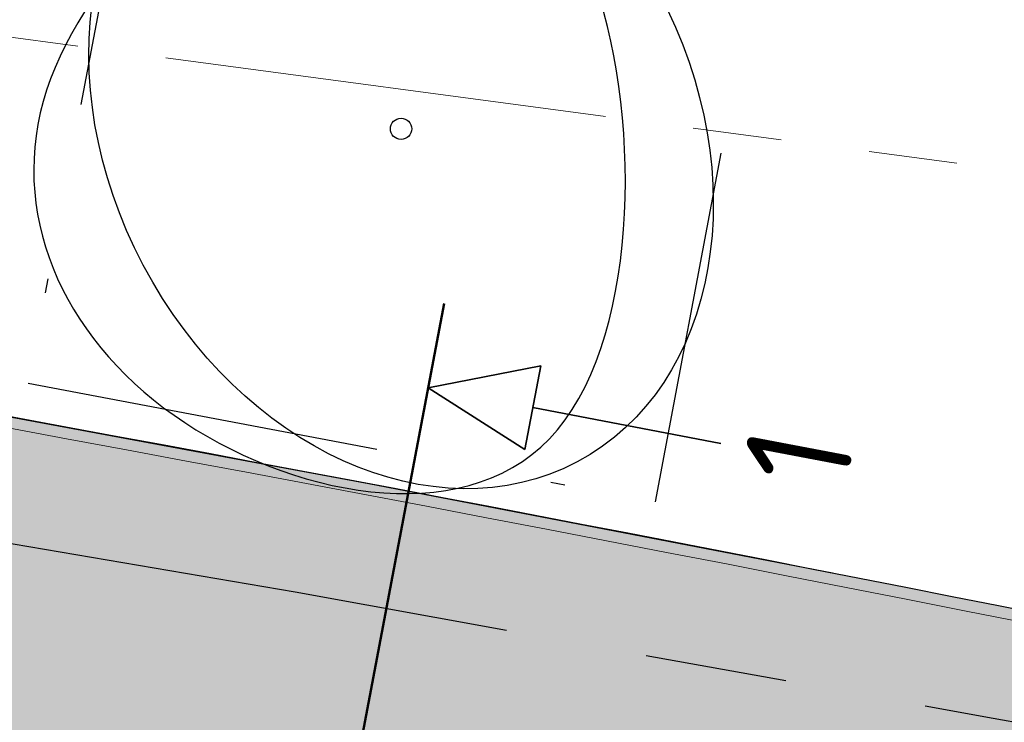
# Model space of a CAD drawing. Header units: millimetres. Extents: x 812 to 183790, y 13 to 580968.
# Tile 171 of 256: x 182653.61 to 182660.55, y 580813.31 to 580818.26. Entities that reach past the tile are written whole.
import ezdxf
from ezdxf.enums import TextEntityAlignment as Align

# ---------------------------------------------------------------- set-up
doc = ezdxf.new("R2010")
doc.units = ezdxf.units.MM
doc.header["$LTSCALE"] = 5
for name, pattern in [('DASHDOT', [25.4, 12.7, -6.35, 0, -6.35]), ('DIVIDE2', [0.625, 0.25, -0.125, 0, -0.125, 0, -0.125]), ('ORG-VW-030-270-STREEP-010', [3, 0.3, -2.7]), ('PHANTOM2', [1.25, 0.625, -0.125, 0.125, -0.125, 0.125, -0.125]), ('VH-GELEIDEBAND_50X200', [8, 4, -2, 0, -2]), ('VH-OPSLUITBAND_80X200', [14, 8, -2, 2, -2]), ('XX-CENTER', [8, 5, -1, 1, -1]), ('XX-PROJECTGRENS', [18, 12, -3, 0, -3])]:
    doc.linetypes.add(name, pattern=pattern)
for name, color, linetype, lineweight in [('047 HEMELWATER AFVOER', 252, 'PHANTOM2', 13), ('N-BH-VH-KANTOPSLUITING_GELEIDEBAND_50X200-G', 20, 'VH-GELEIDEBAND_50X200', 30), ('N-BH-VH-KANTOPSLUITING_OPSLUITBAND_80X200-G', 150, 'VH-OPSLUITBAND_80X200', 30), ('N-GV-GR-BOOMplantgat-S', 90, 'DIVIDE2', 25), ('N-PV-GR-BOOM 1e ORDE-S', 94, 'Continuous', 25), ('N-PV-GR-BOOM 2e ORDE-S', 200, 'Continuous', 25), ('N-WE-KG-WERKGRENS-G', 7, 'XX-PROJECTGRENS', 50), ('N-WE-VH-KANTVERHARDING-G', 7, 'Continuous', 0), ('N-WEG-ASF-GOOTTEGEL', 7, 'DASHDOT', 25), ('V-WE-VH-KANTOPSLUITING_OPSLUITBAND_80X200-G', 150, 'VH-OPSLUITBAND_80X200', 25), ('X-XX-AL-VERWIJZING-S', 7, 'Continuous', 35), ('X-XX-AL-VERWIJZING_DOORSNEDE-G', 7, 'XX-CENTER', 50)]:
    doc.layers.add(name, color=color, linetype=linetype, lineweight=lineweight)
doc.layers.add('N-BH-VW-MARKERING_LANGS_STREEP_30270_010-G', color=7, linetype='ORG-VW-030-270-STREEP-010', lineweight=0, true_color=0xffffff)
for name, color, linetype, lineweight, transparency in [('N-PV-GR-GRAS_02-G', 85, 'Continuous', 15, 0.3), ('N-WE-VH-VERHARDING_ASFALT_ROOD-A', 12, 'Continuous', 9, 0.7), ('N-WE-VH-VERHARDING_TEGEL-A', 253, 'Continuous', 5, 0.75), ('V-PV-GR-GRAS_02-G', 85, 'Continuous', 30, 0.3), ('V-WE-VH-VERHARDING_TEGEL-A', 253, 'Continuous', 18, 0.5)]:
    doc.layers.add(name, color=color, linetype=linetype, lineweight=lineweight, transparency=transparency)
doc.styles.add('NLCS-ISO', font='txt')
pattern_1 = [(90, (0, 0), (-1, 0.9999999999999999), [0.25, -0.75]), (90, (-0.6000000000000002, 0.5499999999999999), (-1, 0.9999999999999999), [0.25, -0.75]), (180, (-0.35, 0.09999999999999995), (-0.9999999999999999, -1), [0.25, -0.75]), (180, (-0.7000000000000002, 0.4999999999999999), (-0.9999999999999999, -1), [0.25, -0.75]), (135, (-0.7000000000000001, 0.1999999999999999), (-1.000000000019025, -1.608122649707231e-16), [0.25, -1.164213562]), (225, (-8.844674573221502e-17, 0.55), (1.608122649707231e-16, -1.000000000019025), [0.25, -1.164213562]), (116.5650512, (-0.3000000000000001, 0.2499999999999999), (-4.000646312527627e-10, 1.000000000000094), [0.25, -1.986067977]), (116.5650512, (-0.8000000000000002, 0.7), (-4.000646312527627e-10, 1.000000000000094), [0.25, -1.986067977]), (153.43494882, (-1.125685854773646e-16, 0.7000000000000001), (-1.000000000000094, 5.099846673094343e-11), [0.25, -1.986067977]), (153.43494882, (-0.4500000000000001, 0.2499999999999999), (-1.000000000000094, 5.099846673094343e-11), [0.25, -1.986067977]), (153.43494882, (-0.2000000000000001, 0.6000000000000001), (-1.000000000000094, 5.099846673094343e-11), [0.25, -1.986067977]), (206.5650512, (-0.55, -8.844674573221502e-17), (-1.000000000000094, -4.000650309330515e-10), [0.25, -1.986067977]), (243.43494882, (-0.15, 0.2), (-5.09988220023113e-11, -1.000000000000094), [0.25, -1.986067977])]

# ---------------------------------------------------------------- blocks, each defined once
blk = doc.blocks.new('SAL-VERWIJZING_DOORSNEDE_BOVEN-SO')
for p, q in [((-2, 9), (0, 14)), ((0, 14), (2, 9)), ((2, 9), (-2, 9)), ((0, 0), (0, 9))]:
    blk.add_line(p, q)
at = {"lineweight": 50, "style": 'NLCS-ISO'}
blk.add_attdef('...', text='', height=5, dxfattribs=at).set_placement((-0.05252548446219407, -1.187903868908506), align=Align.TOP_CENTER)
blk = doc.blocks.new('SGR-BOOM_041')
at = {"layer": 'N-PV-GR-BOOM 2e ORDE-S', "color": 0}
blk.add_circle((0, 0), 0.15, dxfattribs=at)
blk.add_ellipse((0, 0), major_axis=(1.178978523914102e-15, -5.309647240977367), ratio=0.7743017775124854, dxfattribs=at)
blk.add_open_spline([(-4.716685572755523, -2.072441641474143), (-5.601876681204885, -0.3287217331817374), (-5.300748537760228, 3.46197348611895), (1.981950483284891, 5.281505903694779), (4.555094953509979, 1.187557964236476), (0.010398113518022, -7.000345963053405), (-3.831494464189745, -3.816161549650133), (-4.716685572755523, -2.072441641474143)], degree=3, dxfattribs=at)

msp = doc.modelspace()

# ---------------------------------------------------------------- hatches: boundary and pattern name
at = {"layer": 'N-PV-GR-GRAS_02-G'}
h = msp.add_hatch(dxfattribs=at)
h.set_pattern_fill('AGR-GRAS_02', color=256, scale=0.1, angle=90.00000000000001, style=0, pattern_type=2)
h.set_pattern_definition(pattern_1)
edge = h.paths.add_edge_path()
edge.add_line((182719.9188021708, 580791.1965711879), (182741.9896704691, 580784.2485402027))
edge.add_line((182741.9896704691, 580784.2485402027), (182742.4563318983, 580785.2635470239))
edge.add_line((182742.4563318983, 580785.2635470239), (182726.2280563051, 580790.8753189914))
edge.add_arc((182693.6185855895, 580696.5743600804), 99.7800001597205, 70.92450647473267, 74.59884302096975)
edge.add_line((182720.1177175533, 580792.771264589), (182694.6967433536, 580799.7739197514))
edge.add_arc((182561.9673772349, 580317.9409987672), 499.779999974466, 74.59884302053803, 80.84029245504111)
edge.add_arc((182479.9303783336, 579809.1625083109), 1015.12999904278, 80.84029245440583, 81.94296046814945)
edge.add_arc((182551.5445533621, 580315.0689338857), 504.1800000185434, 81.94296046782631, 86.40382141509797)
edge.add_line((182583.168716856, 580818.2561601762), (182546.5907303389, 580820.8569839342))
edge.add_line((182546.5907303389, 580820.8569839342), (182546.4724272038, 580818.3155590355))
edge.add_line((182546.4724272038, 580818.3155590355), (182547.4558186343, 580818.1329630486))
edge.add_line((182547.4558186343, 580818.1329630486), (182558.6001862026, 580815.8324668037))
edge.add_line((182558.6001862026, 580815.8324668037), (182582.9212249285, 580814.3039015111))
edge.add_arc((182551.5445533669, 580315.0689339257), 500.2199999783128, 81.94296046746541, 86.40371870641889, ccw=False)
edge.add_arc((182479.9303781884, 579809.1625073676), 1011.169999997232, 76.67862103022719, 81.94296046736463, ccw=False)
edge.add_arc((182689.8249609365, 580695.6015446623), 100.2199998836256, 72.52571071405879, 76.67862103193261, ccw=False)
at = {"layer": 'N-WE-VH-VERHARDING_ASFALT_ROOD-A'}
h = msp.add_hatch(color=256, dxfattribs=at)
h.dxf.hatch_style = 1
edge = h.paths.add_edge_path()
edge.add_line((182747.1993971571, 580783.8561674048), (182749.1831745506, 580787.0555788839))
edge.add_arc((182777.2506933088, 580879.540371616), 96.6499999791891, 251.6121813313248, 253.1178727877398, ccw=False)
edge.add_line((182746.7627122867, 580787.8250211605), (182742.2027506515, 580789.3408418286))
edge.add_arc((182743.8273042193, 580794.2278987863), 5.150000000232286, 156.6954549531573, 251.61218132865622, ccw=False)
edge.add_line((182739.0974669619, 580796.2653333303), (182739.2805366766, 580796.6903236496))
edge.add_line((182739.2805366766, 580796.6903236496), (182736.2645268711, 580798.1640339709))
edge.add_line((182736.2645268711, 580798.1640339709), (182735.4984519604, 580796.461090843))
edge.add_arc((182730.9385944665, 580798.5123586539), 4.999999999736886, 251.6121813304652, 335.77923582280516, ccw=False)
edge.add_line((182729.3613579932, 580793.7676431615), (182729.3140408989, 580793.6253016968))
edge.add_line((182729.3140408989, 580793.6253016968), (182726.3284175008, 580794.617781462))
edge.add_arc((182693.7269395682, 580696.5445121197), 103.3500001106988, 71.61218133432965, 74.59884301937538)
edge.add_line((182721.1741763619, 580796.183218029), (182695.6448481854, 580803.2157212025))
edge.add_arc((182561.9673772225, 580317.9409986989), 503.3500000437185, 74.59884302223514, 80.84029245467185)
edge.add_arc((182479.930378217, 579809.1625076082), 1018.699999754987, 80.84029245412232, 81.94296046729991)
edge.add_arc((182551.5445533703, 580315.0689339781), 507.7499999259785, 81.94296046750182, 86.40216300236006)
edge.add_line((182583.4073091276, 580821.818208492), (182546.8439306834, 580824.4179935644))
edge.add_arc((182475.6818700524, 579823.5947404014), 1003.350000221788, 85.9329129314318, 89.09761362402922)
edge.add_line((182491.4835913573, 580826.8203025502), (182461.7813385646, 580827.2881402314))
edge.add_arc((182462.1301780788, 580849.4353931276), 22.14999999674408, 256.0892152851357, 269.09761362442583, ccw=False)
edge.add_line((182456.8050798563, 580827.9350250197), (182455.9997038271, 580824.6832763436))
edge.add_arc((182462.1301780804, 580849.43539314), 25.50000000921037, 256.0892152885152, 269.0976136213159)
edge.add_line((182461.7285795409, 580823.938555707), (182491.4308323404, 580823.4707180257))
edge.add_arc((182475.6818700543, 579823.5947404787), 1000.000000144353, 85.93291293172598, 89.09761362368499, ccw=False)
edge.add_line((182546.6063337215, 580821.0764299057), (182583.1834185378, 580818.475670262))
edge.add_arc((182551.544553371, 580315.0689339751), 504.3999999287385, 81.9429604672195, 86.40371870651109, ccw=False)
edge.add_arc((182479.9303783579, 579809.1625084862), 1015.349998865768, 80.84029245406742, 81.94296046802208, ccw=False)
edge.add_arc((182561.9673772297, 580317.9409987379), 500.0000000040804, 74.59884302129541, 80.84029245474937, ccw=False)
edge.add_line((182694.7551699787, 580799.9860195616), (182720.176144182, 580792.9833643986))
edge.add_arc((182693.6185856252, 580696.5743602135), 100.0000000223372, 70.9245064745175, 74.59884302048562, ccw=False)
edge.add_line((182726.2999553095, 580791.0832385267), (182747.1993971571, 580783.8561674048))
at = {"layer": 'N-WE-VH-VERHARDING_TEGEL-A'}
h = msp.add_hatch(color=256, dxfattribs=at)
h.dxf.hatch_style = 1
edge = h.paths.add_edge_path()
edge.add_line((182734.8123024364, 580795.7757181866), (182734.8589631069, 580795.7427540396))
edge.add_arc((182730.9385944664, 580798.5123586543), 4.799999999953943, 324.7601184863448, 324.9978515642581)
edge.add_line((182734.8704210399, 580795.7590443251), (182734.8123024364, 580795.7757181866))
edge = h.paths.add_edge_path()
edge.add_line((182733.6605132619, 580794.5587327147), (182733.4827499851, 580794.7951994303))
edge.add_line((182733.4827499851, 580794.7951994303), (182733.642615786, 580794.9153781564))
edge.add_arc((182730.938594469, 580798.5123586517), 4.49999999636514, 306.9339257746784, 322.2128002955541)
edge.add_line((182734.4949081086, 580795.7550713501), (182734.5605247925, 580795.8479516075))
edge.add_line((182734.5605247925, 580795.8479516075), (182733.072, 580796.275))
edge.add_line((182733.072, 580796.275), (182733.3354651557, 580796.8943211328))
edge.add_line((182733.3354651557, 580796.8943211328), (182731.4455190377, 580797.5570164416))
edge.add_line((182731.4455190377, 580797.5570164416), (182730.6353043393, 580795.7679075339))
edge.add_line((182730.6353043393, 580795.7679075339), (182727.1012633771, 580796.9426920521))
edge.add_arc((182693.7269393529, 580696.5445113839), 105.8000008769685, 71.61218134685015, 74.59884301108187)
edge.add_line((182721.8248365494, 580798.5452386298), (182696.2955083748, 580805.5777418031))
edge.add_arc((182561.9673772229, 580317.9409987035), 505.8000000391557, 74.5988430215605, 80.84029245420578)
edge.add_arc((182479.9303782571, 579809.1625078), 1021.149999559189, 80.84029245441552, 81.94296046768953)
edge.add_arc((182551.5445533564, 580315.068933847), 510.2000000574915, 81.94296046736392, 85.46479090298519)
edge.add_line((182591.8869353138, 580823.6714626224), (182547.0176956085, 580826.8618237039))
edge.add_arc((182475.6818700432, 579823.59474025), 1005.80000037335, 85.93291293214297, 87.86447263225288)
edge.add_arc((182475.6818700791, 579823.5947410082), 1005.799999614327, 87.86447263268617, 89.09761362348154)
edge.add_line((182491.5221763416, 580829.2699986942), (182463.8441334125, 580829.7059532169))
edge.add_arc((182464.127614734, 580847.7037208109), 18.00000000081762, 241.3733160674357, 269.0976136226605, ccw=False)
edge.add_line((182455.50380209, 580831.9040418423), (182454.0026040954, 580829.1536984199))
edge.add_arc((182458.027942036, 580838.0888343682), 9.799999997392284, 245.7481199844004, 256.0892152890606)
edge.add_line((182455.6719166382, 580828.5762561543), (182456.8892236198, 580828.274759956))
edge.add_arc((182462.1301780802, 580849.4353931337), 21.80000000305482, 256.0892152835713, 269.0976136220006)
edge.add_line((182461.7868507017, 580827.6380968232), (182491.4891034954, 580827.1702591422))
edge.add_arc((182475.6818700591, 579823.5947405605), 1003.700000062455, 85.93291293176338, 89.09761362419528, ccw=False)
edge.add_line((182546.8687542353, 580824.7671121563), (182583.4307033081, 580822.1674287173))
edge.add_arc((182551.5445533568, 580315.0689338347), 508.1000000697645, 81.94296046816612, 86.40200135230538, ccw=False)
edge.add_arc((182479.9303781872, 579809.1625073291), 1019.050000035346, 80.84029245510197, 81.94296046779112, ccw=False)
edge.add_arc((182561.9673772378, 580317.9409987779), 503.6999999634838, 74.5988430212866, 80.84029245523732, ccw=False)
edge.add_line((182695.7377996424, 580803.5531527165), (182721.2671278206, 580796.5206495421))
edge.add_arc((182693.726939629, 580696.5445123), 103.6999999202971, 71.6121813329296, 74.59884302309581, ccw=False)
edge.add_line((182726.4388240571, 580794.9499115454), (182729.4244474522, 580793.9574317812))
edge.add_arc((182730.9385944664, 580798.5123586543), 4.799999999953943, 251.6121813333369, 304.5459103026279)
at = {"layer": 'V-PV-GR-GRAS_02-G'}
h = msp.add_hatch(dxfattribs=at)
h.set_pattern_fill('AGR-GRAS_02', color=256, scale=0.1, angle=90.00000000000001, style=0, pattern_type=2)
h.set_pattern_definition(pattern_1)
h.paths.add_polyline_path([(182623.0648220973, 580820.311973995, 0.0005659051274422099), (182621.9209614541, 580820.4725741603), (182621.9199819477, 580819.7672465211), (182622.2762146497, 580819.337571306), (182623.0529179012, 580819.2315350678), (182623.8296211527, 580819.1254988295), (182624.6063244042, 580819.0194625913), (182625.3830276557, 580818.9134263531), (182626.1597309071, 580818.8073901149), (182627.0411909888, 580818.6855613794), (182629.1823661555, 580818.3738257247), (182631.3235413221, 580818.0620900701), (182633.4647164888, 580817.7503544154), (182635.6058916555, 580817.4386187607), (182637.7470668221, 580817.126883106), (182639.8882419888, 580816.8151474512), (182641.8689180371, 580816.5057984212), (182643.7789000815, 580816.1975006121), (182645.6896016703, 580815.8936605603), (182650.6210678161, 580815.068098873), (182655.5498397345, 580814.2276462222), (182660.4699901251, 580813.3379424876), (182665.3893322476, 580812.4436214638), (182670.3037859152, 580811.5180185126), (182675.1949920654, 580810.6082856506), (182679.6123346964, 580809.7449619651), (182683.6757236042, 580808.9361017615), (182684.2070061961, 580808.8300366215, 0.02104962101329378), (182642.4968757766, 580817.3702472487, 0.004811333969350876)])
at = {"layer": 'V-WE-VH-VERHARDING_TEGEL-A'}
h = msp.add_hatch(color=256, dxfattribs=at)
h.dxf.hatch_style = 1
h.paths.add_polyline_path([(182455.50380209, 580831.9040418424), (182454.0026040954, 580829.1536984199), (182455.1793785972, 580828.6235537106), (182457.4684493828, 580827.7761560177), (182458.3543699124, 580827.6966467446), (182459.240290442, 580827.6171374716), (182460.1262109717, 580827.5376281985), (182461.0121315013, 580827.4581189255), (182461.8980520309, 580827.3786096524), (182463.4309021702, 580827.2975462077), (182466.4300845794, 580827.2129600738), (182469.4292669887, 580827.1283739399), (182472.428449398, 580827.0437878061), (182475.4276318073, 580826.9592016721), (182478.4268142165, 580826.8746155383), (182482.0901597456, 580826.7647229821), (182486.1741206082, 580826.638803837), (182490.2580814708, 580826.5128846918), (182494.3420423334, 580826.3869655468), (182498.4260031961, 580826.2610464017), (182502.5099640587, 580826.1351272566), (182506.1804276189, 580826.0231552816), (182509.8141447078, 580825.9124227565), (182513.4478617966, 580825.8016902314), (182517.0815788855, 580825.6909577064), (182520.7152959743, 580825.5802251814), (182524.2312825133, 580825.4572298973), (182527.3406197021, 580825.2918782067), (182530.4499568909, 580825.126526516), (182533.5592940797, 580824.9611748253), (182536.6686312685, 580824.7958231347), (182539.7779684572, 580824.6304714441), (182542.8826534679, 580824.4205348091), (182545.9832235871, 580824.1711624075), (182549.0837937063, 580823.9217900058), (182552.1843638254, 580823.672417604), (182555.2849339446, 580823.4230452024), (182558.3855040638, 580823.1736728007), (182561.7776175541, 580822.8614948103), (182565.2266025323, 580822.5370653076), (182568.6755875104, 580822.2126358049), (182572.1245724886, 580821.8882063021), (182575.5735574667, 580821.5637767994), (182578.9729278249, 580821.2373366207), (182582.0747127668, 580820.8988365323), (182585.1764977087, 580820.560336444), (182588.2782826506, 580820.2218363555), (182591.3800675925, 580819.8833362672), (182594.4818525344, 580819.5448361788), (182597.3201616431, 580819.217742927), (182599.8351769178, 580818.9046462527), (182602.3501921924, 580818.5915495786), (182604.8652074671, 580818.2784529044), (182607.3802227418, 580817.9653562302), (182609.8952380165, 580817.652259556), (182612.5022527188, 580817.308307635), (182615.1390963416, 580816.9543515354), (182617.7759399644, 580816.6003954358), (182620.4127835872, 580816.2464393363), (182623.04962721, 580815.8924832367), (182625.6821626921, 580815.5371008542), (182628.2487090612, 580815.1598716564), (182630.8152554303, 580814.7826424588), (182633.3818017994, 580814.405413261), (182635.9483481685, 580814.0281840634), (182638.5148945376, 580813.6509548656), (182640.9088520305, 580813.2865017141), (182643.0056577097, 580812.9440454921), (182645.1066849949, 580812.5869669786), (182649.7331407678, 580811.8434843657), (182654.6610525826, 580810.9976771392), (182659.5845983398, 580810.1277541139), (182664.5015950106, 580809.2209073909), (182669.4177730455, 580808.3094452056), (182674.3274848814, 580807.3968219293), (182677.7978745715, 580806.717486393), (182681.4834602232, 580805.9883074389), (182682.5561419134, 580805.7764089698), (182684.9756754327, 580805.2926435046), (182687.1587701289, 580804.8424584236), (182687.5950333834, 580804.7497755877), (182688.5658134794, 580804.5453743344), (182691.942734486, 580803.8265346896), (182693.3082887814, 580803.5280725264), (182694.1588380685, 580803.3421723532), (182695.1163212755, 580803.1284630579), (182696.0328516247, 580802.9147075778), (182698.4671679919, 580802.3411580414), (182699.8880365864, 580802.002470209), (182700.9154670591, 580801.7514305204), (182703.6816411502, 580801.0520885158), (182704.9411721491, 580800.7243029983), (182706.2974861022, 580800.3645149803), (182708.5389078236, 580799.7676658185), (182710.1164709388, 580799.3389751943), (182710.6464851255, 580799.1937133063), (182712.0099856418, 580798.8072204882), (182713.2967522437, 580798.4386594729), (182716.7264716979, 580797.4636331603), (182723.5066324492, 580795.5239116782), (182726.4968512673, 580794.663166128), (182727.3084001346, 580794.4231579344), (182728.0477511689, 580794.1719112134), (182728.8740394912, 580793.873556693), (182729.4180243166, 580793.6918490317), (182729.9658196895, 580793.5767088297), (182730.3581934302, 580793.5467172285), (182730.799268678, 580793.5473738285), (182731.231872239, 580793.5830296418), (182731.542407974, 580793.6503250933), (182731.8546702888, 580793.7378761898), (182732.0998600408, 580793.8333926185), (182732.3213766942, 580793.9285000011), (182732.0272807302, 580794.4860460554), (182732.1865636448, 580794.5768947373), (182733.3101242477, 580795.2202400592), (182733.6364069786, 580794.6344489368), (182733.93622217, 580794.854119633), (182734.2097343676, 580795.0760206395), (182734.4287125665, 580795.2756150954), (182734.6903004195, 580795.5501082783), (182735.0136131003, 580795.9772983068), (182734.377188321, 580795.8671633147), (182733.0210113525, 580796.2700042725), (182733.2838603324, 580796.912683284), (182731.5540290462, 580797.5186960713), (182731.2552716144, 580796.8068930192), (182730.729043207, 580796.9599167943), (182726.1020050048, 580798.3054292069), (182718.9625096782, 580800.3496603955), (182718.4160003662, 580800.5009564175), (182715.5652089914, 580801.2899114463), (182714.1112266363, 580801.6892641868), (182712.3440093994, 580802.1710212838), (182710.6560049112, 580802.6222766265), (182709.3319069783, 580802.9792803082), (182706.609705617, 580803.6939101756), (182703.3677847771, 580804.5379753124), (182701.3589935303, 580805.0443390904), (182700.5153028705, 580805.2582380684), (182699.4743178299, 580805.5221566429), (182697.8327108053, 580805.9171204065), (182696.1734659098, 580806.3020211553), (182694.3965783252, 580806.709951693), (182692.8954627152, 580807.0401306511), (182690.3557770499, 580807.5877108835), (182688.9071975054, 580807.886457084), (182687.6379852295, 580808.1450767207), (182683.6757236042, 580808.9361017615), (182679.6123346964, 580809.7449619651), (182675.1949920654, 580810.6082856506), (182670.3037859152, 580811.5180185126), (182665.3893322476, 580812.4436214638), (182660.4699901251, 580813.3379424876), (182655.5498397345, 580814.2276462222), (182650.6210678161, 580815.068098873), (182645.6896016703, 580815.8936605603), (182643.7789000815, 580816.1975006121), (182641.8689180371, 580816.5057984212), (182639.8882419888, 580816.8151474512), (182637.7470668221, 580817.126883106), (182635.6058916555, 580817.4386187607), (182633.4647164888, 580817.7503544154), (182631.3235413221, 580818.0620900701), (182629.1823661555, 580818.3738257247), (182627.0411909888, 580818.6855613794), (182626.1597309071, 580818.8073901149), (182625.3830276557, 580818.9134263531), (182624.6063244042, 580819.0194625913), (182623.8296211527, 580819.1254988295), (182623.0529179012, 580819.2315350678), (182622.2762146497, 580819.337571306), (182621.9199819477, 580819.7672465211), (182621.9209604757, 580820.4718695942), (182620.4378271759, 580820.6764278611), (182620.4414245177, 580819.8231229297), (182619.2580839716, 580819.752084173), (182617.6276921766, 580819.9756801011), (182615.9973003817, 580820.1992760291), (182614.3669085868, 580820.4228719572), (182612.7365167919, 580820.6464678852), (182611.0569451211, 580820.8751093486), (182608.4660893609, 580821.1972426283), (182605.8752336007, 580821.519375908), (182603.2843778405, 580821.8415091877), (182600.6935220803, 580822.1636424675), (182598.1026663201, 580822.4857757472), (182595.3366593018, 580822.8106270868), (182592.2799801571, 580823.1399891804), (182589.2233010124, 580823.4693512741), (182586.1666218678, 580823.7987133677), (182583.1099427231, 580824.1280754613), (182580.0532635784, 580824.4574375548), (182576.8978288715, 580824.7696114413), (182573.7002319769, 580825.0744470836), (182570.5026350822, 580825.379282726), (182567.3050381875, 580825.6841183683), (182564.1074412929, 580825.9889540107), (182560.9039097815, 580826.293177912), (182557.4745113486, 580826.5741194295), (182554.0451129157, 580826.8550609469), (182550.6157144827, 580827.1360024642), (182547.1863160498, 580827.4169439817), (182543.7569176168, 580827.6978854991), (182540.4340331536, 580827.9373642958), (182537.3086117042, 580828.099976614), (182534.1831902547, 580828.2625889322), (182531.0577688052, 580828.4252012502), (182527.9323473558, 580828.5878135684), (182524.8069259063, 580828.7504258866), (182522.5364941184, 580828.8346088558), (182520.6773474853, 580828.8810640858), (182518.8182008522, 580828.9275193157), (182516.9590542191, 580828.9739745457), (182515.099907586, 580829.0204297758), (182513.2407609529, 580829.0668850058), (182509.7778118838, 580829.2558328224), (182508.3219401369, 580829.2954682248), (182506.86606839, 580829.3351036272), (182505.4101966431, 580829.3747390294), (182503.9543248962, 580829.4143744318), (182501.0309565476, 580829.4972953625), (182495.9139554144, 580829.6449200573), (182490.7969542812, 580829.7925447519), (182485.6799531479, 580829.9401694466), (182480.5629520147, 580830.0877941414), (182476.5693457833, 580830.1611014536), (182472.8554942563, 580830.2159017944), (182469.1416427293, 580830.2707021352), (182465.4277912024, 580830.3255024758), (182462.3622964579, 580830.3833315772), (182461.8835026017, 580830.4532442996), (182461.4047087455, 580830.5231570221), (182460.9259148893, 580830.5930697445), (182460.4471210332, 580830.662982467), (182459.8421252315, 580830.8098225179), (182459.1530676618, 580831.0079030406), (182458.4640100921, 580831.2059835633), (182457.7749525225, 580831.404064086), (182457.0858949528, 580831.6021446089), (182456.141, 580832.192), (182455.7722195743, 580832.395809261)])

# ---------------------------------------------------------------- linework, layer by layer
at = {"layer": '047 HEMELWATER AFVOER', "flags": 128}
msp.add_lwpolyline([(182611.2713472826, 580823.7704358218), (182724.134, 580808.736)], dxfattribs=at)
at = {"layer": 'N-BH-VH-KANTOPSLUITING_GELEIDEBAND_50X200-G', "ltscale": 0.2, "flags": 128}
msp.add_lwpolyline([(182733.6605132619, 580794.5587327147, -0.235163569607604), (182729.424447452, 580793.9574317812), (182726.4388240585, 580794.9499115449, 0.01303250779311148), (182721.2671278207, 580796.5206495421), (182695.737799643, 580803.5531527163, 0.0272401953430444), (182642.1498482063, 580815.2180456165, 0.004811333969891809), (182622.7592757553, 580818.1534927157, 0.01945909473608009), (182583.4298859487, 580822.1674801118)], format="xyb", dxfattribs=at)
at = {"layer": 'N-BH-VH-KANTOPSLUITING_OPSLUITBAND_80X200-G', "ltscale": 0.2, "flags": 128}
msp.add_lwpolyline([(182727.1265694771, 580797.0185841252, 0.01303268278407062), (182721.8460825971, 580798.6223658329), (182696.3167544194, 580805.6548690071, 0.0272401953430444), (182642.4968757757, 580817.3702472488, 0.004811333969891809), (182623.0648220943, 580820.3119739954, 0.01536769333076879), (182591.8940759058, 580823.7511475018)], format="xyb", dxfattribs=at)
at = {"layer": 'N-BH-VW-MARKERING_LANGS_STREEP_30270_010-G', "flags": 128}
msp.add_lwpolyline([(182456.4204226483, 580826.3819510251, 0.05682087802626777), (182461.7561402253, 580825.6883386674), (182491.4583930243, 580825.2205009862, -0.01380948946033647), (182546.7304515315, 580822.822022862), (182583.2932173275, 580820.2222813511, -0.0194646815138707), (182622.4859659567, 580816.2227411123, -0.004811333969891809), (182641.8394336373, 580813.2929111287, -0.0272401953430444), (182695.2199272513, 580801.6731771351), (182720.749255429, 580794.6406739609, -0.01303250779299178), (182725.8237018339, 580793.0994725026), (182740.3404034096, 580788.273836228), (182741.7480871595, 580787.8117286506, 0.01724129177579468), (182754.88792644, 580784.047882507), (182772.1086401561, 580779.7515293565, 0.0687850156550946), (182778.0306018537, 580779.1145959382)], format="xyb", dxfattribs=at)
at = {"layer": 'N-GV-GR-BOOMplantgat-S', "ltscale": 2}
msp.add_lwpolyline([(182653.6674522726, 580815.6997110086), (182658.0893113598, 580814.8647486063), (182658.924273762, 580819.2866076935), (182654.5024146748, 580820.1215700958)], close=True, dxfattribs=at)
at = {"layer": 'N-WE-KG-WERKGRENS-G', "ltscale": 0.1, "flags": 128}
msp.add_lwpolyline([(183497.3056307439, 580860.182088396), (183489.0956343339, 580856.6585052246, -0.2746138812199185), (183482.0929804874, 580858.1025169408), (183486.631836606, 580861.6242371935), (183484.5252984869, 580862.77224474), (183478.9006442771, 580859.3651024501), (183476.775986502, 580858.3907424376), (183476.7493461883, 580858.4822461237), (183472.2681498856, 580873.556270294), (183467.8177551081, 580888.3775850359), (183464.5920328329, 580899.0976626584), (183463.3844735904, 580903.1561813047), (183461.9144004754, 580907.7872950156), (183464.7209014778, 580909.500634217, -0.06453548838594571), (183462.0333369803, 580915.6865186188, -0.02322257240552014), (183460.8914648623, 580920.0929240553), (183460.8224197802, 580920.3456992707), (183460.755428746, 580920.5755039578, -0.04267085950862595), (183459.9260034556, 580929.2685387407), (183459.9278232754, 580931.8447970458), (183446.3519624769, 580931.8447970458), (183446.2425827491, 580925.4117744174), (183446.242171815, 580925.350463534, 0.01291210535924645), (183446.0092608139, 580923.1683388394, -0.04513842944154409), (183443.8268260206, 580915.0690635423), (183446.7464618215, 580913.9898745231), (183446.8907303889, 580911.6978662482), (183447.0678041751, 580909.8330347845), (183448.1757474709, 580898.9627799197), (183448.3194295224, 580897.6997846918, 0.02989670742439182), (183451.3054041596, 580880.6359185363, 0.0170663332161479), (183455.1407267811, 580865.8075188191), (183456.0514774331, 580862.704961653), (183458.3805461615, 580854.9724534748), (183448.5258039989, 580852.1545817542), (183448.8050502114, 580851.1779938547), (183448.9568985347, 580850.6747872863, -0.3422112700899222), (183443.2856588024, 580835.8939650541, 0.02183078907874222), (183412.027541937, 580815.0261702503, 0.01120451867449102), (183396.721165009, 580803.2760661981), (183384.3300475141, 580793.7010162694, -0.03729598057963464), (183363.0348880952, 580779.6473415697, -0.09912447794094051), (183299.0188994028, 580759.0582791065, -0.01977441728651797), (183283.8150034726, 580757.9307039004), (183283.851204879, 580756.8813281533, -0.0124041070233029), (183274.2339981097, 580756.7882554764), (183251.4766170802, 580757.13258999), (183249.6861370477, 580757.9351644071), (183247.8032829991, 580758.7528201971), (183244.6270415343, 580763.6399256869), (183237.2859784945, 580768.4401373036), (183233.0177930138, 580761.8036773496), (183232.3147794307, 580760.7105848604), (183231.0397852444, 580758.8342873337), (183228.3986582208, 580758.8402441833), (183227.1079301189, 580758.8627912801), (183225.4974964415, 580758.8909231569), (183224.5145040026, 580758.9003008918), (183222.9593418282, 580758.9151371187), (183221.9035011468, 580758.9332426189), (183221.3060722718, 580758.9434872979), (183219.6666290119, 580758.9619904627), (183217.6322336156, 580758.9619521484), (183215.1822778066, 580758.9371882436), (183210.1168305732, 580758.8391594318), (183206.6913952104, 580758.7809906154), (183205.0628852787, 580758.7219504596), (183202.7930203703, 580758.5986688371), (183200.7938814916, 580758.4572586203), (183198.7941300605, 580758.2727504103), (183197.8128915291, 580758.1622891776), (183196.3262391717, 580757.9949318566), (183193.3653824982, 580757.6547052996), (183190.8855301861, 580757.3740130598), (183189.0410400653, 580757.1669135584), (183187.4406828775, 580757.0008140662), (183184.994396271, 580756.7576116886), (183182.703340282, 580756.5592657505), (183181.2133436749, 580756.4477617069), (183179.9190328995, 580756.3509018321), (183179.124004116, 580756.300486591), (183178.0277004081, 580756.2309665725), (183177.1531948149, 580756.1755114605), (183176.5403274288, 580756.1429342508), (183175.8510696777, 580756.1062964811), (183175.0935569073, 580756.0660305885), (183173.3393738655, 580755.9833455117), (183172.2663620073, 580755.9431497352), (183171.4451188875, 580755.9123853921), (183170.797552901, 580755.8913499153), (183170.0696312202, 580755.867704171), (183169.3799507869, 580755.8453006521), (183167.9738737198, 580755.8163859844), (183167.9738737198, 580765.1271439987), (183144.4099676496, 580765.3555272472), (183144.3181741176, 580755.8845429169), (183140.4669274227, 580755.9119942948), (183134.8624302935, 580755.9556057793), (183128.620659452, 580756.0098785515), (183121.8089577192, 580756.0709676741), (183115.6612647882, 580756.1578307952), (183108.300387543, 580756.2549632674), (183101.1722453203, 580756.3376567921), (183094.0180553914, 580756.4068956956), (183090.4490408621, 580756.4510150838), (183087.4143341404, 580756.488529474), (183078.9431831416, 580756.5887554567), (183071.7487605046, 580756.6721383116), (183063.9934011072, 580756.7601342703), (183057.1408494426, 580756.8525824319), (183054.754099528, 580756.8794773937), (183050.7443240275, 580756.9164097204), (183043.350035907, 580756.9833141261), (183038.3906673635, 580757.025299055), (183035.9723888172, 580757.0457715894), (183034.7724577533, 580757.0559299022), (183032.8565385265, 580757.0728318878), (183028.2209141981, 580757.1137265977), (183023.2861269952, 580757.1679103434), (183016.7872582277, 580757.2585293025), (183016.8788737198, 580766.7111439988), (182993.3149676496, 580766.9395272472), (182993.2235763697, 580757.5100461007), (182988.653347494, 580757.5770031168), (182985.9116263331, 580757.62021585), (182982.0927497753, 580757.6718427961), (182981.5748569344, 580757.6801335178), (182980.724703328, 580757.6882849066), (182978.9542252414, 580757.6981427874), (182976.0827515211, 580757.7293984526), (182973.9892429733, 580757.7642572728), (182972.0344035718, 580757.8061362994), (182969.8590150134, 580757.8533126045), (182967.5685798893, 580757.9085888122), (182966.3102195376, 580757.952732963), (182965.6043450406, 580757.9774955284), (182963.0787327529, 580758.086613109), (182960.6753016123, 580758.1935993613), (182958.7819412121, 580758.280483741), (182956.4839149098, 580758.3868375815), (182954.6300365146, 580758.4789400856), (182952.7139181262, 580758.6018166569), (182950.7940200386, 580758.7711297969), (182949.0998607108, 580758.9519129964), (182947.4075775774, 580759.1592070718), (182945.4429737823, 580759.4130089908), (182943.3952822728, 580759.6826202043), (182941.5989074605, 580759.9333450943), (182940.2949548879, 580760.1389280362), (182939.2782957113, 580760.3174701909), (182938.3100542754, 580760.5032941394), (182936.9756095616, 580760.7445374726), (182935.9553333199, 580760.9112563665), (182935.2850412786, 580761.1946287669), (182935.2541650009, 580780.4053853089), (182925.2714706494, 580780.7078911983), (182924.2670468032, 580792.0806169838), (182924.6081608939, 580796.3652167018), (182922.3722648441, 580796.5432253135), (182922.4671221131, 580811.1805219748), (182909.9932027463, 580811.2416727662), (182906.6428500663, 580798.5157923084), (182902.5736003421, 580781.29232224, 0.1014123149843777), (182894.6756429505, 580777.4448606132, -0.03488504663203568), (182891.4097651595, 580775.2784368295, -0.1011130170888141), (182841.9091837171, 580779.7282606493), (182825.8827103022, 580784.5483882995), (182810.8393367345, 580795.9620102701), (182798.6227369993, 580807.4369417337), (182787.8081283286, 580813.9508474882), (182781.0006340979, 580802.8241092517), (182789.0189474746, 580797.9811757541), (182794.5121770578, 580791.3858170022), (182792.7358044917, 580787.3516045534), (182781.6109696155, 580784.4738532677, -0.05108836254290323), (182778.2015736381, 580783.9549408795), (182746.8441079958, 580791.2359005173), (182747.2920556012, 580792.9356654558), (182743.4571078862, 580793.9093437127), (182744.3506526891, 580795.6423982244), (182739.6500855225, 580797.610340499), (182730.3603209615, 580802.1901799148), (182734.3388384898, 580810.3903849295, 0.4251542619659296), (182733.3449167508, 580813.0940346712), (182724.6326756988, 580816.9274207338, 0.457563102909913), (182721.8990183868, 580815.6279418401), (182719.8636899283, 580808.2393112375), (182698.1913079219, 580812.8033577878, -0.001135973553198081), (182655.3729354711, 580821.511875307), (182653.2460171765, 580825.6814681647, 0.004501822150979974), (182644.0887453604, 580827.2427318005, 0.003577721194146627), (182629.5028665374, 580829.4876435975), (182622.4091802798, 580821.4141145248, 0.01443121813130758), (182593.0807042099, 580824.6589107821)], format="xyb", dxfattribs=at)
at = {"layer": 'N-WE-VH-KANTVERHARDING-G', "flags": 128}
for points in [[(182727.2499595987, 580794.4695133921), (182726.3757345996, 580794.7601229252, 0.01303250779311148), (182721.2140127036, 580796.3278315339), (182695.6846845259, 580803.360334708, 0.0272401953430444), (182642.1180108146, 580815.0205959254, 0.004811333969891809), (182622.7312439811, 580817.9554669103, 0.01945909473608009), (182583.4173351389, 580821.9678743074), (182546.854569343, 580824.5676158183, 0.01380948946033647), (182491.4859537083, 580826.9702839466), (182461.7837009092, 580827.4381216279, -0.05682087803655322), (182456.8411414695, 580828.0806257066), (182455.6238344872, 580828.382121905, -0.04515218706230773), (182453.9204543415, 580828.9713487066)], [(182727.1012633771, 580796.942692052, 0.01303250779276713), (182721.8248365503, 580798.5452386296), (182696.2955083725, 580805.5777418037, 0.0272401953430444), (182642.4841408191, 580817.2912673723, 0.004811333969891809), (182623.0536093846, 580820.2327636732, 0.01536769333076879), (182591.887750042, 580823.6713979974)]]:
    msp.add_lwpolyline(points, format="xyb", dxfattribs=at)
at = {"layer": 'N-WEG-ASF-GOOTTEGEL', "ltscale": 0.04, "flags": 128}
msp.add_lwpolyline([(182729.3140408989, 580793.6253016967), (182726.3284175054, 580794.6177814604, 0.01303250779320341), (182721.1741763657, 580796.1832180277), (182695.6448481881, 580803.2157212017, 0.0272401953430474), (182642.0941327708, 580814.872508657, 0.004811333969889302), (182622.7102201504, 580817.8069475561, 0.01945939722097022), (182583.4073091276, 580821.8182084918), (182546.8439306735, 580824.417993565, 0.01380948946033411), (182491.4835913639, 580826.82030255), (182461.7813385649, 580827.2881402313, -0.05682087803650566), (182456.8050798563, 580827.9350250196)], format="xyb", dxfattribs=at)
at = {"layer": 'V-PV-GR-GRAS_02-G'}
msp.add_lwpolyline([(182684.2070061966, 580808.8300366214, 0.02104962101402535), (182642.4968757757, 580817.3702472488)], format="xyb", dxfattribs=at)
at = {"layer": 'V-WE-VH-KANTOPSLUITING_OPSLUITBAND_80X200-G', "ltscale": 0.1, "flags": 128}
msp.add_lwpolyline([(182731.5540290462, 580797.5186960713), (182731.2552716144, 580796.8068930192), (182730.729043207, 580796.9599167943), (182726.1020050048, 580798.3054292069), (182718.9625096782, 580800.3496603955), (182718.4160003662, 580800.5009564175), (182715.5652089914, 580801.2899114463), (182714.1112266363, 580801.6892641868), (182712.3440093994, 580802.1710212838), (182710.6560049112, 580802.6222766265), (182709.3319069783, 580802.9792803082), (182706.609705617, 580803.6939101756), (182703.3677847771, 580804.5379753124), (182701.3589935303, 580805.0443390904), (182700.5153028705, 580805.2582380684), (182699.4743178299, 580805.5221566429), (182697.8327108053, 580805.9171204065), (182696.1734659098, 580806.3020211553), (182694.3965783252, 580806.709951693), (182692.8954627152, 580807.0401306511), (182690.3557770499, 580807.5877108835), (182688.9071975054, 580807.886457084), (182687.6379852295, 580808.1450767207), (182683.6757236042, 580808.9361017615), (182679.6123346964, 580809.7449619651), (182675.1949920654, 580810.6082856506), (182670.3037859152, 580811.5180185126), (182665.3893322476, 580812.4436214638), (182660.4699901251, 580813.3379424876), (182655.5498397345, 580814.2276462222), (182650.6210678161, 580815.068098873), (182645.6896016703, 580815.8936605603)], dxfattribs=at)
at = {"layer": 'X-XX-AL-VERWIJZING_DOORSNEDE-G', "ltscale": 0.2, "flags": 128}
msp.add_lwpolyline([(182650.0302437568, 580781.6670962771), (182656.5999962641, 580816.2624463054)], dxfattribs=at)

# ---------------------------------------------------------------- block references
at = {"layer": 'N-PV-GR-BOOM 1e ORDE-S', "xscale": 0.4999999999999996, "yscale": 0.4999999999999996, "zscale": 0.4999999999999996, "rotation": 27.88081768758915}
msp.add_blockref('SGR-BOOM_041', (182656.2958630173, 580817.493159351), dxfattribs=at)
at = {"layer": 'X-XX-AL-VERWIJZING-S'}
ref = msp.add_blockref('SAL-VERWIJZING_DOORSNEDE_BOVEN-SO', (182658.5502932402, 580815.276500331), dxfattribs=dict(at, xscale=-0.15, yscale=0.15, zscale=0.25, rotation=79.24721388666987))
ref.add_attrib('...', '1', dxfattribs={"layer": '0', "lineweight": 50, "height": 0.7499999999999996, "rotation": 79.24721388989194, "style": 'NLCS-ISO'}).set_placement((182658.7268200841, 580815.250996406), align=Align.TOP_CENTER)

doc.saveas('drawing.dxf')
